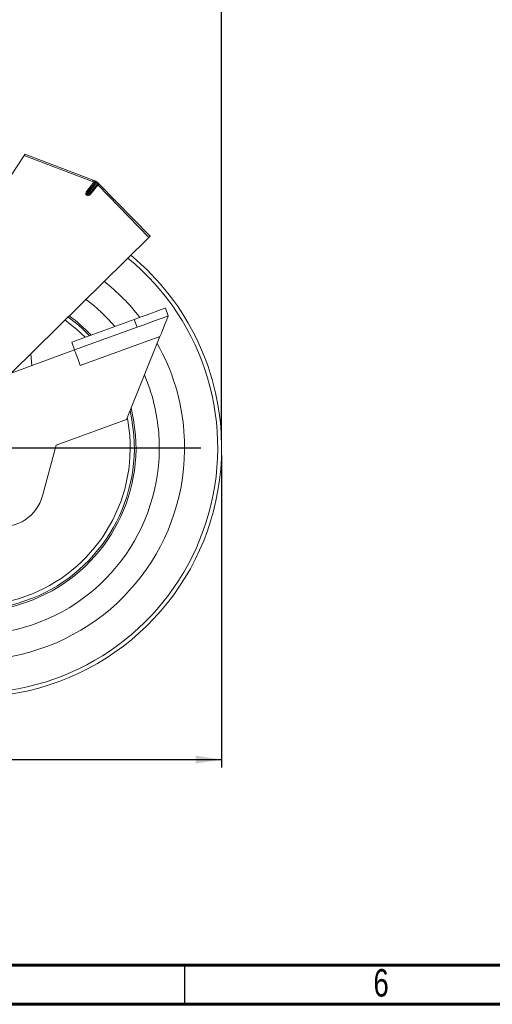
# Model space of a CAD drawing. Header units: inches. Extents: x 0.6 to 16.3, y 0.2 to 11.5.
# Tile 4 of 16: x 3.7 to 6.1, y 0.2 to 5.1. Entities that reach past the tile are written whole.
import ezdxf

# ---------------------------------------------------------------- set-up
doc = ezdxf.new("R2010")
doc.units = ezdxf.units.IN
doc.header["$MEASUREMENT"] = 0
doc.layers.add('FORMAT', color=7, linetype='Continuous')
doc.styles.add('SLDTEXTSTYLE0', font='TXT', dxfattribs={"width": 0.75})
doc.dimstyles.new('SLDDIMSTYLE0', dxfattribs={"dimtxt": 0.137795, "dimasz": 0.13, "dimexe": 0, "dimexo": 0.0625, "dimgap": 0.034449, "dimtad": 1, "dimdec": 6, "dimlfac": 1.2, "dimrnd": 1e-09, "dimzin": 12, "dimdsep": 46, "dimlunit": 5, "dimtxsty": 'SLDTEXTSTYLE0', "dimsah": 1, "dimcen": 0.09, "dimadec": 0, "dimazin": 3, "dimtfac": 1, "dimtofl": 0, "dimtmove": 0, "dimatfit": 3, "dimfxl": 0, "dimfrac": 2, "dimtolj": 1, "dimtzin": 12, "dimarcsym": 0})
doc.dimstyles.new('SLDDIMSTYLE1', dxfattribs={"dimtxt": 0.137795, "dimasz": 0.13, "dimexe": 0, "dimexo": 0.0625, "dimgap": 0.034449, "dimtad": 1, "dimlfac": 1.2, "dimrnd": 1e-09, "dimzin": 12, "dimdsep": 46, "dimlunit": 5, "dimtxsty": 'SLDTEXTSTYLE0', "dimsah": 1, "dimcen": 0.09, "dimadec": 0, "dimazin": 3, "dimtfac": 1, "dimtofl": 0, "dimtmove": 0, "dimatfit": 3, "dimfxl": 0, "dimfrac": 2, "dimtolj": 1, "dimtzin": 12, "dimarcsym": 0})

# ---------------------------------------------------------------- blocks, each defined once
blk = doc.blocks.new('_D')
at = {"layer": 'FORMAT'}
for p, q in [((3.4617, 8.216), (3.3294, 7.9955)), ((2.2636, 7.2197), (2.2636, 8.0025)), ((4.7115, 3.0264), (4.7115, 8.0025)), ((2.2636, 7.9632), (4.7115, 7.9632))]:
    blk.add_line(p, q, dxfattribs=at)
for points in [[(2.2636, 7.9632), (2.3936, 7.9432), (2.3936, 7.9832)], [(4.7115, 7.9632), (4.5815, 7.9832), (4.5815, 7.9432)]]:
    blk.add_solid(points, dxfattribs=at)
at = {"layer": 'FORMAT', "attachment_point": 1, "style": 'SLDTEXTSTYLE0'}
for s, insert, char_height in [('15', (3.2326, 8.2478), 0.11024), ('2', (3.1308, 8.1847), 0.1378), ('16', (3.3955, 8.1053), 0.11024)]:
    blk.add_mtext(s, dxfattribs=dict(at, insert=insert, char_height=char_height))
blk = doc.blocks.new('_D_1')
at = {"layer": 'FORMAT'}
for p, q in [((2.2115, 2.9476), (2.2115, 1.3842)), ((4.7115, 2.9476), (4.7115, 1.3842)), ((2.2115, 1.4236), (4.7115, 1.4236))]:
    blk.add_line(p, q, dxfattribs=at)
for points in [[(2.2115, 1.4236), (2.3415, 1.4036), (2.3415, 1.4436)], [(4.7115, 1.4236), (4.5815, 1.4436), (4.5815, 1.4036)]]:
    blk.add_solid(points, dxfattribs=at)
at = {"layer": 'FORMAT', "char_height": 0.1378, "attachment_point": 1, "style": 'SLDTEXTSTYLE0'}
for s, insert in [('%%c', (3.303, 1.6012)), ('3', (3.5108, 1.6033))]:
    blk.add_mtext(s, dxfattribs=dict(at, insert=insert))
blk = doc.blocks.new('SW_CENTERMARKSYMBOL_0')
at = {"layer": 'FORMAT', "color": 0}
for p, q in [((0, 0.164), (0, 1.1464)), ((0, 0), (0, 0.082)), ((-0.164, 0), (-1.1464, 0)), ((0, 0), (-0.082, 0)), ((0, 0), (0, -0.082)), ((0, 0), (0.082, 0)), ((0.164, 0), (1.1464, 0)), ((0, -0.164), (0, -1.1464))]:
    blk.add_line(p, q, dxfattribs=at)

msp = doc.modelspace()

# ---------------------------------------------------------------- linework, layer by layer
at = {"color": 7, "linetype": 'Continuous', "lineweight": 15}
for p, q in [((3.72127242, 4.45123429), (3.5033933, 4.11922683)), ((4.06485737, 4.32089141), (3.72127242, 4.45123429)), ((3.72595556, 4.45837052), (4.06781315, 4.32868299)), ((4.03536866, 4.27334361), (4.07184571, 4.31782514)), ((4.08614212, 4.31686008), (4.03654333, 4.25637716)), ((4.03718767, 4.25584892), (4.08681702, 4.31636876)), ((4.07635639, 4.31412625), (4.03987934, 4.26964472)), ((4.04954493, 4.26171845), (4.0869478, 4.30732906)), ((4.09145848, 4.30363017), (4.05405549, 4.25801956)), ((4.34705519, 4.04103118), (4.09200053, 4.30307895)), ((4.09797224, 4.30889129), (4.35299219, 4.0468792)), ((4.03457215, 4.25265945), (4.0339278, 4.25318769)), ((4.03654333, 4.25637716), (4.03718767, 4.25584892)), ((3.66056376, 3.36481546), (4.34705519, 4.04103118)), ((4.43004704, 3.6871814), (4.44429774, 3.64802748)), ((3.96020066, 3.51617127), (4.27343158, 3.6301781)), ((4.2876824, 3.59102418), (4.27343158, 3.6301781)), ((3.97445149, 3.47701759), (4.2876824, 3.59102418)), ((3.96020066, 3.51617127), (3.97445149, 3.47701759)), ((4.40229093, 3.54405692), (4.00295314, 3.39870973)), ((4.23426323, 3.12817397), (4.40229093, 3.54405692)), ((3.97445149, 3.47701759), (3.66122069, 3.36301075)), ((3.75493986, 3.45777881), (3.76008279, 3.39899378)), ((3.88187851, 2.99991619), (4.23426323, 3.12817397)), ((3.81374371, 2.74563383), (3.88187851, 2.99991619))]:
    msp.add_line(p, q, dxfattribs=at)
at = {"color": 7, "linetype": 'Continuous', "lineweight": 60}
for p, q in [((16.14173228, 0.39370079), (0.78740157, 0.39370079)), ((16.33858268, 0.19685039), (0.59055118, 0.19685039))]:
    msp.add_line(p, q, dxfattribs=at)
at = {"color": 7, "linetype": 'Continuous', "lineweight": 30}
msp.add_line((4.52755906, 0.19685039), (4.52755906, 0.39370079), dxfattribs=at)
at = {"color": 7, "linetype": 'Continuous', "lineweight": 15, "flags": 128}
for points in [[(3.72127242, 4.45123429), (3.72218602, 4.4526265), (3.72306455, 4.45396519), (3.72387426, 4.45519901), (3.72458387, 4.45628029), (3.72516626, 4.45716786), (3.72559904, 4.45782724), (3.7258656, 4.45823338), (3.72595556, 4.45837052)], [(4.06781315, 4.32868299), (4.06775632, 4.32853339), (4.06758814, 4.32808998), (4.06731498, 4.32736985), (4.06694746, 4.32640088), (4.06649952, 4.32522023), (4.06598852, 4.32387311), (4.065434, 4.3224116), (4.06485737, 4.32089141)], [(4.07635639, 4.31412625), (4.07626961, 4.31419738), (4.07601295, 4.31440784), (4.07559617, 4.31474957), (4.07503518, 4.31520961), (4.07435172, 4.31577012), (4.07357183, 4.31640958), (4.0727257, 4.31710355), (4.07184571, 4.31782514)], [(4.09145848, 4.30363017), (4.09057849, 4.30435176), (4.08973236, 4.30504549), (4.08895246, 4.30568519), (4.08826901, 4.30624569), (4.08770801, 4.30670573), (4.08729124, 4.30704746), (4.08703445, 4.30725793), (4.0869478, 4.30732906)], [(4.09200053, 4.30307895), (4.09316554, 4.30421292), (4.09428581, 4.30530313), (4.09531821, 4.30630803), (4.09622314, 4.30718875), (4.09696575, 4.30791156), (4.09751758, 4.30844885), (4.09785747, 4.30877958), (4.09797224, 4.30889129)], [(4.03654333, 4.25637716), (4.03627432, 4.25604936), (4.03598282, 4.2556937), (4.0356714, 4.25531408), (4.03534324, 4.25491393), (4.03500151, 4.25449716), (4.03464939, 4.25406768), (4.03429031, 4.25362988), (4.0339278, 4.25318769)], [(4.03718767, 4.25584892), (4.03691867, 4.25552088), (4.03662717, 4.25516522), (4.03631575, 4.2547856), (4.03598771, 4.25438545), (4.03564586, 4.25396868), (4.03529374, 4.25353919), (4.03493466, 4.2531014), (4.03457215, 4.25265945)], [(4.03987934, 4.26964472), (4.03979257, 4.26971561), (4.0395359, 4.26992631), (4.03911913, 4.27026804), (4.03855814, 4.27072808), (4.03787468, 4.27128859), (4.03709479, 4.27192805), (4.03624865, 4.27262202), (4.03536866, 4.27334361)], [(4.04954493, 4.26171845), (4.04963159, 4.26164732), (4.04988825, 4.26143686), (4.05030502, 4.26109488), (4.05086602, 4.26063509), (4.0515496, 4.26007434), (4.05232937, 4.25943488), (4.0531755, 4.25874115), (4.05405549, 4.25801956)], [(4.35299219, 4.0468792), (4.35287804, 4.04676676), (4.35254022, 4.04643407), (4.35199169, 4.04589361), (4.35125323, 4.0451664), (4.35035369, 4.04428005), (4.34932728, 4.04326904), (4.34821336, 4.04217199), (4.34705519, 4.04103118)], [(4.27343158, 3.6301781), (4.30398568, 3.64129898), (4.33336573, 3.65199232), (4.36044253, 3.66184747), (4.38417537, 3.67048555), (4.40365247, 3.6775746), (4.41812537, 3.68284232), (4.42703771, 3.68608606), (4.43004704, 3.6871814)], [(4.02740072, 3.54063009), (3.98375872, 3.58197324), (3.92705303, 3.62731569)], [(4.44429774, 3.64802748), (4.44128842, 3.64693238), (4.43237607, 3.64368839), (4.41790342, 3.63842068), (4.39842631, 3.63133162), (4.37469323, 3.62269355), (4.34761643, 3.61283839), (4.3182365, 3.60214505), (4.2876824, 3.59102418)], [(4.44429774, 3.64802748), (4.44365974, 3.64644814), (4.44176459, 3.6417573), (4.43866996, 3.63409822), (4.43446996, 3.62370309), (4.42929244, 3.61088799), (4.42329434, 3.59604232), (4.41665823, 3.57961682), (4.40958532, 3.56211114), (4.40229093, 3.54405692)], [(4.00295314, 3.39870973), (3.99739282, 3.41398685), (3.99204603, 3.42867681), (3.98711845, 3.44221521), (3.98279941, 3.45408163), (3.97925489, 3.46382018), (3.97662103, 3.47105663), (3.97499916, 3.4755128), (3.97445149, 3.47701759)], [(4.2716078, 3.04957597), (4.26199061, 3.12629617), (4.25241779, 3.17310796)], [(4.25083637, 3.04797121), (4.24126612, 3.12386618), (4.23851615, 3.13870012)]]:
    msp.add_lwpolyline(points, dxfattribs=at)
at = {"color": 8, "linetype": 'Continuous', "lineweight": 15, "flags": 128}
msp.add_lwpolyline([(4.25777387, 3.18636452), (4.27039965, 3.12657557), (4.27991637, 3.05021787)], dxfattribs=at)
at = {"color": 7, "linetype": 'Continuous', "lineweight": 15}
for centre, radius, start, end in [((4.0382552, 4.25076787), 0.075, 63.392671, 69.22520431), ((4.0382552, 4.25076787), 0.08333333, 62.97492796, 69.22520431), ((4.07346968, 4.31980547), 0.00583333, 320.64658343, 62.97492796), ((4.08280031, 4.31954855), 0.004289, 321.18346544, 344.53925621), ((4.04087074, 4.25395736), 0.0775, 53.64012487, 54.25723608), ((4.08288403, 4.31955586), 0.00506221, 320.98038226, 340.63088968), ((4.0382552, 4.25076787), 0.08333333, 53.64012487, 54.25723608), ((4.09305169, 4.30557293), 0.00583333, 45.00447785, 140.64658343), ((4.0382552, 4.25076787), 0.075, 44.22520431, 44.81576634), ((4.0382552, 4.25076787), 0.08333333, 44.22520431, 45.00447785), ((3.46152186, 2.98699021), 1.25, 0, 50.51406126), ((3.46152186, 2.98699021), 0.9375, 40.39498842, 52.50725306), ((3.46152186, 2.98699021), 0.8125, 43.70977067, 53.73849999), ((3.46152186, 2.98699021), 0.9375, 4.41778505, 22.94185161), ((3.46152186, 2.98699021), 0.9375, 208.07092522, 4.41778505), ((3.46152186, 2.98699021), 0.8125, 209.3229238, 4.41778505), ((3.46152186, 2.98699021), 0.79166667, 209.57054093, 4.41778505), ((3.46152186, 2.98699021), 1.25, 206.04440037, 0), ((3.61250921, 2.79955442), 0.20833333, 262, 345)]:
    msp.add_arc(centre, radius, start, end, dxfattribs=at)
at = {"color": 8, "linetype": 'Continuous', "lineweight": 15}
for radius, start, end in [(1.230124, 206.14243696, 50.61049157), (1.06440658, 37.87494425, 51.5556241), (0.82083333, 43.45456013, 53.64460721), (1.06440658, 4.41778505, 29.43281255), (1.06440658, 207.10334553, 4.41778505), (0.82083333, 209.22744358, 4.41778505)]:
    msp.add_arc((3.46152186, 2.98699021), radius, start, end, dxfattribs=at)
at = {"color": 7, "linetype": 'Continuous', "lineweight": 15}
for centre, major_axis, ratio, start_param, end_param in [((4.04438991, 4.26594572), (-0.01046215, -0.01275796), 0.7071067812, 4.7123889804, 6.2831853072), ((4.04503428, 4.2654173), (0.01046215, 0.01275796), 0.7071067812, 3.1415926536, 4.7123889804), ((4.04438991, 4.26594572), (0.00784661, 0.00956847), 0.4714045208, 1.5707963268, 3.1415926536), ((4.04503428, 4.2654173), (0.00784661, 0.00956847), 0.4714045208, 3.1415926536, 4.7123889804)]:
    msp.add_ellipse(centre, major_axis=major_axis, ratio=ratio, start_param=start_param, end_param=end_param, dxfattribs=at)
for points, knots in [([(4.07612023, 4.32500185), (4.07612023, 4.32500185), (4.07565085, 4.3242242), (4.07406911, 4.32158101), (4.07296347, 4.31972351), (4.07184571, 4.31782514)], [0, 0, 0, 0, 0.5, 0.5, 1, 1, 1, 1]), ([(4.08693413, 4.31840519), (4.085284, 4.3195928), (4.08367808, 4.32065192), (4.08095439, 4.32234858), (4.07981581, 4.32300525), (4.07800343, 4.32401813), (4.07730655, 4.32438659), (4.07636976, 4.32487593), (4.07612023, 4.32500185), (4.07612023, 4.32500185)], [0, 0, 0, 0, 0.25, 0.25, 0.5, 0.5, 0.75, 0.75, 1, 1, 1, 1]), ([(4.07635633, 4.31412621), (4.07648837, 4.31428722), (4.07662133, 4.31444936), (4.07674962, 4.3146058), (4.07692444, 4.31481899), (4.0770945, 4.31502637), (4.07724611, 4.31521125), (4.07739445, 4.31539214), (4.07752899, 4.3155562), (4.07763864, 4.31568991), (4.0777472, 4.31582229), (4.07783418, 4.31592836), (4.07789207, 4.31599895), (4.07794998, 4.31606957), (4.0779803, 4.31610655), (4.0779803, 4.31610655)], [0, 0, 0, 0, 0.0000190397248, 0.0000190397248, 0.0000190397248, 0.00004515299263, 0.00004515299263, 0.00004515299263, 0.00007069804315, 0.00007069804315, 0.00007069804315, 0.00009599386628, 0.00009599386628, 0.00009599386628, 0.00012130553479, 0.00012130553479, 0.00012130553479, 0.00012130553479]), ([(4.0779803, 4.31610655), (4.07855241, 4.3168042), (4.07948073, 4.31734195), (4.08138015, 4.31779622), (4.08210398, 4.31789066), (4.08340338, 4.31781399), (4.08387973, 4.3177508), (4.08493141, 4.31746947), (4.08553091, 4.31724439), (4.08614214, 4.31686006)], [0, 0, 0, 0, 0.5, 0.5, 0.75, 0.75, 0.875, 0.875, 1, 1, 1, 1]), ([(4.08681701, 4.31636882), (4.08737515, 4.31600104), (4.08785715, 4.31552892), (4.08851742, 4.31467438), (4.08873666, 4.31426819), (4.0892159, 4.31315238), (4.08931888, 4.31251109), (4.08937717, 4.31079947), (4.08906932, 4.30991602), (4.08854107, 4.30927186)], [0, 0, 0, 0, 0.125, 0.125, 0.25, 0.25, 0.5, 0.5, 1, 1, 1, 1]), ([(4.08854107, 4.30927186), (4.08854107, 4.30927186), (4.08854101, 4.30927178), (4.08854089, 4.30927163), (4.08853817, 4.30926831), (4.08850489, 4.30922774), (4.08844387, 4.30915332), (4.08838284, 4.3090789), (4.08829239, 4.30896861), (4.08818007, 4.30883164), (4.08806742, 4.30869427), (4.08792969, 4.30852632), (4.08777827, 4.30834167), (4.08762615, 4.30815617), (4.08745604, 4.30794873), (4.08728195, 4.30773644), (4.08717243, 4.30760288), (4.08705983, 4.30746557), (4.08694784, 4.30732901)], [0, 0, 0, 0, 0.00000116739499, 0.00000116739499, 0.00000116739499, 0.00002700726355, 0.00002700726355, 0.00002700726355, 0.00005284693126, 0.00005284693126, 0.00005284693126, 0.00007876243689, 0.00007876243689, 0.00007876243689, 0.00010480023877, 0.00010480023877, 0.00010480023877, 0.00012104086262, 0.00012104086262, 0.00012104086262, 0.00012104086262]), ([(4.09717616, 4.30969804), (4.09717616, 4.30969804), (4.09648669, 4.31041528), (4.09421434, 4.31252618), (4.09323474, 4.31341261), (4.09073766, 4.31551896), (4.08923838, 4.31671484), (4.08765979, 4.31787697)], [0, 0, 0, 0, 0.5, 0.5, 0.75, 0.75, 1, 1, 1, 1]), ([(4.09145846, 4.30363008), (4.09297204, 4.30522899), (4.0944517, 4.30679891), (4.09655974, 4.30904033), (4.09717616, 4.30969804), (4.09717616, 4.30969804)], [0, 0, 0, 0, 0.5, 0.5, 1, 1, 1, 1])]:
    msp.add_open_spline(points, degree=3, knots=knots, dxfattribs=at)

# ---------------------------------------------------------------- block references
at = {"layer": 'FORMAT'}
msp.add_blockref('SW_CENTERMARKSYMBOL_0', (3.46152186, 2.98699021), dxfattribs=at)

# ---------------------------------------------------------------- texts
at = {"color": 7, "linetype": 'Continuous', "lineweight": 0, "insert": (5.5104235, 0.37358565), "char_height": 0.13779528, "attachment_point": 2, "style": 'SLDTEXTSTYLE0'}
msp.add_mtext('6', dxfattribs=at)

# ---------------------------------------------------------------- dimensions: what is measured, and where the dimension line sits
at = {"layer": 'FORMAT'}
dim = msp.add_linear_dim(base=(4.71152186, 7.96317354), p1=(2.2636052, 7.1803137), p2=(4.71152186, 2.98699021), angle=0, dimstyle='SLDDIMSTYLE0', dxfattribs=at)
dim.commit()
dim.dimension.update_dxf_attribs({"geometry": '_D', "text_midpoint": (3.34461342, 7.96317354), "dimtype": 160})
dim = msp.add_linear_dim(base=(4.71152186, 1.4235659), p1=(2.21152186, 2.98699021), p2=(4.71152186, 2.98699021), text='%%c<>', dimstyle='SLDDIMSTYLE1', dxfattribs=at)
dim.commit()
dim.dimension.update_dxf_attribs({"geometry": '_D_1', "text_midpoint": (3.45776512, 1.4235659), "dimtype": 160})

doc.saveas('drawing.dxf')
